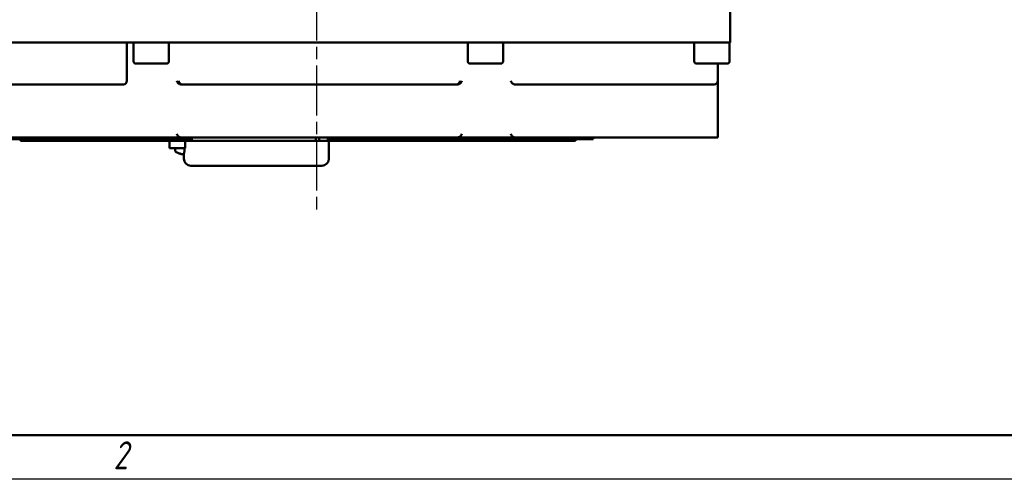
# Model space of a CAD drawing. Header units: millimetres. Extents: x 0 to 1050, y 0 to 742.
# Tile 2 of 7: x 236 to 514, y 0 to 130. Entities that reach past the tile are written whole.
import ezdxf

# ---------------------------------------------------------------- set-up
doc = ezdxf.new("R2010")
doc.units = ezdxf.units.MM
doc.header["$LTSCALE"] = 2.5
doc.linetypes.add('CHAIN', pattern=[0.7087, 0.4724, -0.0591, 0.1181, -0.0591])
for name, color, linetype, lineweight in [('Видимый контур (ГОСТ)', 7, 'Continuous', 50), ('Кромка (ГОСТ)', 7, 'Continuous', 50), ('Маркер центра (ГОСТ)', 7, 'Continuous', 25)]:
    doc.layers.add(name, color=color, linetype=linetype, lineweight=lineweight)
doc.styles.add('Альтернативный текст (ГОСТ)', font='arial.ttf', dxfattribs={"width": 0.8})

# ---------------------------------------------------------------- blocks, each defined once
blk = doc.blocks.new('Рамки ГОСТ - Рамка')
at = {"layer": 'Кромка (ГОСТ)'}
blk.add_line((20, 5), (415, 5), dxfattribs=at)
at = {"layer": 'Кромка (ГОСТ)', "lineweight": 25}
blk.add_line((420, 0), (0, 0), dxfattribs=at)
at = {"layer": 'Кромка (ГОСТ)', "insert": (104.99, 4.3), "char_height": 3.17, "width": 5.2328, "attachment_point": 1, "style": 'Альтернативный текст (ГОСТ)'}
blk.add_mtext('\\fGOST Common|b0|i1;{\\H3.1700;2}', dxfattribs=at)

msp = doc.modelspace()

# ---------------------------------------------------------------- linework, layer by layer
at = {"layer": 'Видимый контур (ГОСТ)'}
for p, q in [((436.906, 123.653), (436.906, 133.653)), ((254.56, 123.653), (215.832, 123.653)), ((259.007, 123.653), (254.56, 123.653)), ((268.905, 123.653), (259.007, 123.653)), ((266.263, 123.653), (266.263, 112.753)), ((268.13, 118.253), (268.13, 123.653)), ((268.905, 123.653), (273.352, 123.653)), ((426.906, 123.653), (273.352, 123.653)), ((278.13, 118.253), (278.13, 123.653)), ((362.699, 118.253), (362.699, 123.653)), ((372.699, 118.253), (372.699, 123.653)), ((426.773, 118.253), (426.773, 123.653)), ((432.02, 123.653), (426.906, 123.653)), ((436.773, 123.653), (432.02, 123.653)), ((436.906, 123.653), (436.773, 123.653)), ((436.773, 118.253), (436.773, 123.653)), ((277.53, 117.653), (268.73, 117.653)), ((372.099, 117.653), (363.299, 117.653)), ((436.173, 117.653), (427.373, 117.653)), ((433.404, 112.753), (433.404, 117.653)), ((218.822, 111.753), (254.933, 111.753)), ((258.352, 111.753), (254.933, 111.753)), ((258.352, 111.753), (265.263, 111.753)), ((281.635, 111.753), (281.951, 111.753)), ((359.445, 111.753), (281.951, 111.753)), ((359.445, 111.753), (359.761, 111.753)), ((376.129, 111.753), (376.386, 111.753)), ((376.386, 111.753), (424.964, 111.753)), ((424.964, 111.753), (432.404, 111.753)), ((433.404, 96.753), (433.404, 112.753)), ((196.161, 96.753), (242.339, 96.753)), ((231.138, 96.253), (253.467, 96.253)), ((236.138, 96.253), (236.138, 95.753)), ((236.138, 95.753), (253.467, 95.753)), ((247.876, 96.753), (242.339, 96.753)), ((247.876, 96.753), (255.894, 96.753)), ((284.664, 96.253), (253.467, 96.253)), ((284.664, 95.753), (253.467, 95.753)), ((260.127, 96.753), (255.894, 96.753)), ((260.127, 96.753), (265.946, 96.753)), ((265.946, 96.753), (281.635, 96.753)), ((278.326, 95.753), (278.326, 93.753)), ((359.761, 96.753), (281.635, 96.753)), ((282.792, 95.753), (282.792, 93.753)), ((284.664, 96.753), (284.664, 95.753)), ((284.664, 95.753), (319.762, 95.753)), ((319.762, 96.753), (319.762, 95.753)), ((320.644, 95.753), (319.762, 95.753)), ((320.644, 96.753), (320.644, 95.753)), ((323.082, 95.753), (320.644, 95.753)), ((323.082, 96.753), (323.082, 95.753)), ((375.884, 96.253), (323.082, 96.253)), ((375.884, 95.753), (323.082, 95.753)), ((323.423, 95.753), (323.423, 90.753)), ((359.761, 96.753), (376.129, 96.753)), ((375.884, 96.253), (398.213, 96.253)), ((375.884, 95.753), (393.213, 95.753)), ((409.439, 96.753), (376.129, 96.753)), ((393.213, 96.253), (393.213, 95.753)), ((398.213, 96.753), (398.213, 96.253)), ((415.317, 96.753), (409.439, 96.753)), ((429.282, 96.753), (415.317, 96.753)), ((433.404, 96.753), (429.282, 96.753)), ((278.326, 93.753), (282.792, 93.753)), ((279.89, 93.352), (279.89, 93.753)), ((280.975, 92.245), (281.126, 92.245)), ((282.034, 92.027), (282.035, 92.032)), ((282.39, 92.161), (282.39, 90.753)), ((282.542, 93.352), (282.542, 93.753)), ((321.423, 88.753), (284.39, 88.753))]:
    msp.add_line(p, q, dxfattribs=at)
for centre, radius, start, end in [((268.73, 118.253), 0.6, 180, 270), ((277.53, 118.253), 0.6, 270, 0), ((363.299, 118.253), 0.6, 180, 270), ((372.099, 118.253), 0.6, 270, 0), ((427.373, 118.253), 0.6, 180, 270), ((436.173, 118.253), 0.6, 270, 0), ((265.263, 112.753), 1, 270, 0), ((281.951, 112.753), 1, 266.61595, 270), ((359.445, 112.753), 1, 270, 273.38405), ((432.404, 112.753), 1, 270, 0), ((280.89, 93.353), 1, 180.01, 243.73923), ((282.39, 96.393), 4.39, 243.73923, 254.57696), ((284.39, 90.753), 2, 180, 270), ((321.423, 90.753), 2, 270, 0)]:
    msp.add_arc(centre, radius, start, end, dxfattribs=at)
for centre, major_axis, ratio, start_param, end_param in [((282.418, 96.379), (-1.94, -3.935), 0.9803884, 0.1137606, 0.3459629), ((282.332, 96.379), (1.058, -4.258), 0.9323508, 5.7190851, 5.9512874), ((282.549, 96.379), (-0.388, -4.37), 0.1767556, 0.1200417, 0.3364683)]:
    msp.add_ellipse(centre, major_axis=major_axis, ratio=ratio, start_param=start_param, end_param=end_param, dxfattribs=at)
for points, knots in [([(280.364, 112.753), (280.365, 112.751), (280.365, 112.75), (280.435, 112.559), (280.548, 112.372), (280.801, 112.094), (280.923, 111.994), (281.126, 111.875), (281.204, 111.839), (281.286, 111.811)], [-0.36813453, -0.36813453, -0.36813453, -0.36813453, -0.36763642, -0.36763642, -0.30390318, -0.30390318, -0.25730127, -0.25730127, -0.23114857, -0.23114857, -0.23114857, -0.23114857]), ([(280.899, 112.753), (280.899, 112.751), (280.899, 112.75), (280.921, 112.559), (280.99, 112.372), (281.181, 112.094), (281.283, 111.994), (281.487, 111.861), (281.585, 111.815), (281.759, 111.769), (281.825, 111.758), (281.892, 111.754)], [-0.36813453, -0.36813453, -0.36813453, -0.36813453, -0.36763642, -0.36763642, -0.30390318, -0.30390318, -0.25730127, -0.25730127, -0.22259161, -0.22259161, -0.20197472, -0.20197472, -0.20197472, -0.20197472]), ([(359.504, 111.754), (359.571, 111.758), (359.638, 111.769), (359.811, 111.815), (359.91, 111.861), (360.113, 111.994), (360.215, 112.094), (360.407, 112.372), (360.475, 112.559), (360.497, 112.75), (360.497, 112.751), (360.497, 112.753)], [-0.20247974, -0.20247974, -0.20247974, -0.20247974, -0.17728079, -0.17728079, -0.13485695, -0.13485695, -0.07789786, -0.07789786, 0, 0, 0.00060881, 0.00060881, 0.00060881, 0.00060881]), ([(360.111, 111.811), (360.192, 111.839), (360.27, 111.875), (360.474, 111.994), (360.595, 112.094), (360.848, 112.372), (360.961, 112.559), (361.031, 112.75), (361.032, 112.751), (361.032, 112.753)], [-0.16682206, -0.16682206, -0.16682206, -0.16682206, -0.13485695, -0.13485695, -0.07789786, -0.07789786, 0, 0, 0.00060881, 0.00060881, 0.00060881, 0.00060881]), ([(374.858, 112.753), (374.858, 112.751), (374.859, 112.75), (374.929, 112.559), (375.042, 112.372), (375.295, 112.094), (375.417, 111.994), (375.62, 111.875), (375.698, 111.839), (375.78, 111.811)], [-0.36813453, -0.36813453, -0.36813453, -0.36813453, -0.36763642, -0.36763642, -0.30390318, -0.30390318, -0.25730127, -0.25730127, -0.23114857, -0.23114857, -0.23114857, -0.23114857]), ([(280.364, 97.753), (280.365, 97.751), (280.365, 97.75), (280.435, 97.559), (280.548, 97.372), (280.801, 97.094), (280.923, 96.994), (281.126, 96.875), (281.204, 96.839), (281.286, 96.811)], [-0.36813453, -0.36813453, -0.36813453, -0.36813453, -0.36763642, -0.36763642, -0.30390318, -0.30390318, -0.25730127, -0.25730127, -0.23114857, -0.23114857, -0.23114857, -0.23114857]), ([(360.111, 96.811), (360.192, 96.839), (360.27, 96.875), (360.474, 96.994), (360.595, 97.094), (360.848, 97.372), (360.961, 97.559), (361.031, 97.75), (361.032, 97.751), (361.032, 97.753)], [-0.16682206, -0.16682206, -0.16682206, -0.16682206, -0.13485695, -0.13485695, -0.07789786, -0.07789786, 0, 0, 0.00060881, 0.00060881, 0.00060881, 0.00060881]), ([(374.858, 97.753), (374.858, 97.751), (374.859, 97.75), (374.929, 97.559), (375.042, 97.372), (375.295, 97.094), (375.417, 96.994), (375.62, 96.875), (375.698, 96.839), (375.78, 96.811)], [-0.36813453, -0.36813453, -0.36813453, -0.36813453, -0.36763642, -0.36763642, -0.30390318, -0.30390318, -0.25730127, -0.25730127, -0.23114857, -0.23114857, -0.23114857, -0.23114857]), ([(281.901, 92.032), (281.921, 92.03), (281.942, 92.028), (281.978, 92.025), (281.993, 92.024), (282.017, 92.024), (282.026, 92.024), (282.033, 92.026), (282.034, 92.026), (282.034, 92.027)], [0, 0, 0, 0, 0.006105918, 0.006105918, 0.012211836, 0.012211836, 0.018306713, 0.018306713, 0.021579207, 0.021579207, 0.021579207, 0.021579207]), ([(282.256, 92.032), (282.252, 92.03), (282.244, 92.028), (282.22, 92.025), (282.205, 92.024), (282.171, 92.024), (282.151, 92.024), (282.109, 92.026), (282.087, 92.027), (282.058, 92.03), (282.048, 92.031), (282.039, 92.032)], [0, 0, 0, 0, 0.006105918, 0.006105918, 0.012211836, 0.012211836, 0.018306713, 0.018306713, 0.02440159, 0.02440159, 0.027283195, 0.027283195, 0.027283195, 0.027283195]), ([(282.542, 93.352), (282.542, 93.222), (282.539, 93.094), (282.527, 92.861), (282.52, 92.759), (282.502, 92.582), (282.492, 92.509), (282.481, 92.456)], [0, 0, 0, 0, 0.03899675, 0.03899675, 0.07529259, 0.07529259, 0.11159924, 0.11159924, 0.11159924, 0.11159924])]:
    msp.add_open_spline(points, degree=3, knots=knots, dxfattribs=at)
for points in [[(281.286, 111.811), (281.396, 111.774), (281.524, 111.753), (281.635, 111.753)], [(359.761, 111.753), (359.872, 111.753), (360, 111.774), (360.111, 111.811)], [(375.78, 111.811), (375.89, 111.774), (376.018, 111.753), (376.129, 111.753)], [(281.635, 96.753), (281.524, 96.753), (281.396, 96.774), (281.286, 96.811)], [(360.111, 96.811), (360, 96.774), (359.872, 96.753), (359.761, 96.753)], [(376.129, 96.753), (376.018, 96.753), (375.89, 96.774), (375.78, 96.811)], [(280.975, 92.245), (280.96, 92.245), (280.943, 92.248), (280.929, 92.253)], [(282.481, 92.456), (282.465, 92.371), (282.45, 92.295), (282.437, 92.231)]]:
    msp.add_open_spline(points, degree=3, dxfattribs=at)
at = {"layer": 'Маркер центра (ГОСТ)', "linetype": 'CHAIN', "ltscale": 11.993792}
msp.add_line((319.906, 350.885), (319.906, 76.244), dxfattribs=at)

# ---------------------------------------------------------------- block references
at = {"xscale": 2.5, "yscale": 2.5, "zscale": 2.5}
msp.add_blockref('Рамки ГОСТ - Рамка', (0, 0), dxfattribs=at)

doc.saveas('drawing.dxf')
